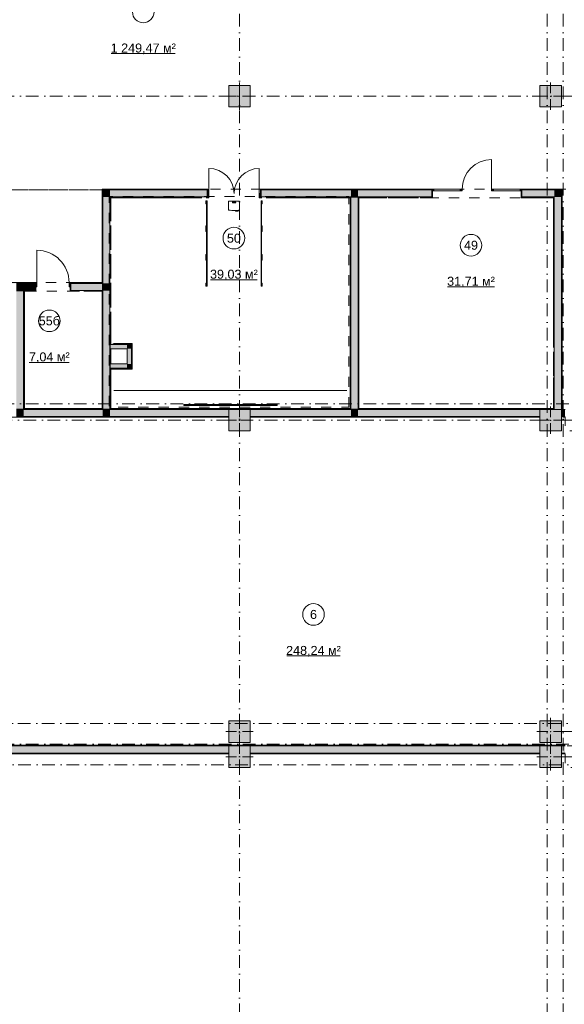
# Model space of a CAD drawing. Header units: millimetres. Extents: x -14761 to 157739, y -22400 to 107990.
# Tile 48 of 81: x 74890 to 90030, y 19774 to 47125. Entities that reach past the tile are written whole.
import ezdxf

# ---------------------------------------------------------------- set-up
doc = ezdxf.new("R2010")
doc.units = ezdxf.units.MM
doc.header["$MEASUREMENT"] = 0
doc.linetypes.add('Штриховая', pattern=[564.444447, 282.222223, -282.222223])
doc.linetypes.add('Штрихпунктирная', pattern=[670.277762, 352.777767, -176.388884, 0, -141.111112])
for name, color, linetype in [('Интерьер - Оборудование бань', 7, 'Continuous'), ('Конструктив - Колонны', 7, 'Continuous'), ('Конструктив - Стены Блок 200 нов', 7, 'Continuous'), ('Конструктив - Стены Внутр сущ.', 7, 'Continuous'), ('Элемент Модели - Зона', 7, 'Continuous'), ('Элемент Модели - Оси', 7, 'Continuous')]:
    doc.layers.add(name, color=color, linetype=linetype)
doc.styles.add('СГЕНЕРИР_СТИЛЬ_1', font='txt')

msp = doc.modelspace()

# ---------------------------------------------------------------- hatches: boundary and pattern name
at = {"layer": 'Интерьер - Оборудование бань', "linetype": 'Continuous', "lineweight": 0, "true_color": 0x000000}
for points in [[(80100, 41322), (80100, 42090), (80085, 42090), (80085, 41322)], [(80100, 41322), (80100, 42090), (80085, 42090), (80085, 41322)], [(80100, 41322), (80100, 42090), (80085, 42090), (80085, 41322)], [(80100, 41322), (80100, 42090), (80085, 42090), (80085, 41322)], [(80100, 41322), (80100, 42090), (80085, 42090), (80085, 41322)], [(80100, 41322), (80100, 42090), (80085, 42090), (80085, 41322)], [(80100, 41322), (80100, 42090), (80085, 42090), (80085, 41322)], [(80100, 41322), (80100, 42090), (80085, 42090), (80085, 41322)], [(80100, 41322), (80100, 42090), (80085, 42090), (80085, 41322)], [(80100, 41322), (80100, 42090), (80085, 42090), (80085, 41322)], [(80100, 41322), (80100, 42090), (80085, 42090), (80085, 41322)], [(81615, 41323), (81615, 42090), (81600, 42090), (81600, 41323)], [(81615, 41323), (81615, 42090), (81600, 42090), (81600, 41323)], [(81615, 41323), (81615, 42090), (81600, 42090), (81600, 41323)], [(81615, 41323), (81615, 42090), (81600, 42090), (81600, 41323)], [(81615, 41323), (81615, 42090), (81600, 42090), (81600, 41323)], [(81615, 41323), (81615, 42090), (81600, 42090), (81600, 41323)], [(81615, 41323), (81615, 42090), (81600, 42090), (81600, 41323)], [(81615, 41323), (81615, 42090), (81600, 42090), (81600, 41323)], [(81615, 41323), (81615, 42090), (81600, 42090), (81600, 41323)], [(81615, 41323), (81615, 42090), (81600, 42090), (81600, 41323)], [(81615, 41323), (81615, 42090), (81600, 42090), (81600, 41323)], [(80100, 40522), (80100, 41322), (80085, 41322), (80085, 40522)], [(80100, 40522), (80100, 41322), (80085, 41322), (80085, 40522)], [(80100, 40522), (80100, 41322), (80085, 41322), (80085, 40522)], [(80100, 40522), (80100, 41322), (80085, 41322), (80085, 40522)], [(80100, 40522), (80100, 41322), (80085, 41322), (80085, 40522)], [(80100, 40522), (80100, 41322), (80085, 41322), (80085, 40522)], [(80100, 40522), (80100, 41322), (80085, 41322), (80085, 40522)], [(80100, 40522), (80100, 41322), (80085, 41322), (80085, 40522)], [(80100, 40522), (80100, 41322), (80085, 41322), (80085, 40522)], [(80100, 40522), (80100, 41322), (80085, 41322), (80085, 40522)], [(80100, 40522), (80100, 41322), (80085, 41322), (80085, 40522)], [(81615, 40523), (81615, 41323), (81600, 41323), (81600, 40523)], [(81615, 40523), (81615, 41323), (81600, 41323), (81600, 40523)], [(81615, 40523), (81615, 41323), (81600, 41323), (81600, 40523)], [(81615, 40523), (81615, 41323), (81600, 41323), (81600, 40523)], [(81615, 40523), (81615, 41323), (81600, 41323), (81600, 40523)], [(81615, 40523), (81615, 41323), (81600, 41323), (81600, 40523)], [(81615, 40523), (81615, 41323), (81600, 41323), (81600, 40523)], [(81615, 40523), (81615, 41323), (81600, 41323), (81600, 40523)], [(81615, 40523), (81615, 41323), (81600, 41323), (81600, 40523)], [(81615, 40523), (81615, 41323), (81600, 41323), (81600, 40523)], [(81615, 40523), (81615, 41323), (81600, 41323), (81600, 40523)], [(80100, 39722), (80100, 40527), (80085, 40527), (80085, 39722)], [(80100, 39722), (80100, 40522), (80085, 40522), (80085, 39722)], [(80100, 39722), (80100, 40522), (80085, 40522), (80085, 39722)], [(80100, 39722), (80100, 40522), (80085, 40522), (80085, 39722)], [(80100, 39722), (80100, 40522), (80085, 40522), (80085, 39722)], [(80100, 39722), (80100, 40522), (80085, 40522), (80085, 39722)], [(80100, 39722), (80100, 40522), (80085, 40522), (80085, 39722)], [(80100, 39722), (80100, 40522), (80085, 40522), (80085, 39722)], [(80100, 39722), (80100, 40522), (80085, 40522), (80085, 39722)], [(80100, 39722), (80100, 40522), (80085, 40522), (80085, 39722)], [(80100, 39722), (80100, 40522), (80085, 40522), (80085, 39722)], [(81615, 39723), (81615, 40527), (81600, 40527), (81600, 39723)], [(81615, 39723), (81615, 40523), (81600, 40523), (81600, 39723)], [(81615, 39723), (81615, 40523), (81600, 40523), (81600, 39723)], [(81615, 39723), (81615, 40523), (81600, 40523), (81600, 39723)], [(81615, 39723), (81615, 40523), (81600, 40523), (81600, 39723)], [(81615, 39723), (81615, 40523), (81600, 40523), (81600, 39723)], [(81615, 39723), (81615, 40523), (81600, 40523), (81600, 39723)], [(81615, 39723), (81615, 40523), (81600, 40523), (81600, 39723)], [(81615, 39723), (81615, 40523), (81600, 40523), (81600, 39723)], [(81615, 39723), (81615, 40523), (81600, 40523), (81600, 39723)], [(81615, 39723), (81615, 40523), (81600, 40523), (81600, 39723)]]:
    msp.add_hatch(color=18, dxfattribs=at).paths.add_polyline_path(points)
at = {"layer": 'Конструктив - Колонны', "linetype": 'Continuous', "lineweight": 0, "true_color": 0x000000}
for points in [[(80700, 44700), (81300, 44700), (81300, 45300), (80700, 45300)], [(89350, 44700), (89950, 44700), (89950, 45300), (89350, 45300)], [(80700, 35700), (81300, 35700), (81300, 36300), (80700, 36300)], [(89350, 35700), (89950, 35700), (89950, 36300), (89350, 36300)], [(80700, 27050), (81300, 27050), (81300, 27650), (80700, 27650)], [(89350, 27050), (89950, 27050), (89950, 27650), (89350, 27650)], [(80700, 26350), (81300, 26350), (81300, 26950), (80700, 26950)], [(89350, 26350), (89950, 26350), (89950, 26950), (89350, 26950)]]:
    msp.add_hatch(color=18, dxfattribs=at).paths.add_polyline_path(points)
at = {"layer": 'Конструктив - Стены Блок 200 нов', "linetype": 'Continuous', "lineweight": 0, "true_color": 0x000000}
for points in [[(77200, 42420), (77180, 42420), (77200, 42400)], [(77180, 42400), (77200, 42400), (77180, 42420)], [(77180, 42400), (77180, 39820), (77200, 39820), (77200, 42400)], [(77200, 42400), (80100, 42400), (80100, 42420), (77200, 42420)], [(77400, 42400), (77200, 42400), (77400, 42200)], [(77200, 42200), (77400, 42200), (77200, 42400)], [(77400, 42400), (77400, 42200), (80100, 42200), (80100, 42295), (80100, 42400)], [(80100, 42420), (80100, 42400), (80100, 42295), (80120, 42295), (80120, 42420)], [(81580, 42420), (81580, 42295), (81600, 42295), (81600, 42400), (81600, 42420)], [(86349, 42420), (81600, 42420), (81600, 42400), (86349, 42400)], [(81600, 42200), (84099, 42200), (84099, 42400), (81600, 42400), (81600, 42295)], [(84099, 42200), (84299, 42200), (84299, 42400), (84099, 42400)], [(84299, 42200), (86349, 42200), (86349, 42370), (86349, 42400), (84299, 42400)], [(86349, 42420), (86349, 42370), (86399, 42370), (86399, 42420)], [(87139, 42420), (87139, 42370), (87189, 42370), (87189, 42380), (87189, 42420)], [(88009, 42420), (88009, 42380), (88009, 42370), (88059, 42370), (88059, 42420)], [(88799, 42420), (88799, 42370), (88849, 42370), (88849, 42420)], [(88849, 42400), (89949, 42400), (89949, 42420), (88849, 42420)], [(89749, 42400), (88849, 42400), (88849, 42370), (88849, 42200), (89749, 42200)], [(89749, 42200), (89949, 42200), (89949, 42400)], [(89749, 42200), (89949, 42400), (89749, 42400)], [(89949, 42400), (89969, 42400), (89969, 42420)], [(89949, 42400), (89969, 42420), (89949, 42420)], [(89949, 36300), (89950, 36300), (89950, 36100), (89969, 36100), (89969, 42400), (89949, 42400)], [(77200, 42200), (77200, 39800), (77400, 39800), (77400, 42200)], [(77420, 42200), (77400, 42200), (77420, 42180)], [(77400, 42180), (77420, 42180), (77400, 42200)], [(77400, 42180), (77400, 41532), (77420, 41532), (77420, 42180)], [(77420, 42180), (79955, 42180), (79955, 42200), (77420, 42200)], [(80075, 42180), (80100, 42180), (80100, 42200), (80075, 42200)], [(80100, 42295), (80100, 42180), (80150, 42180), (80150, 42295)], [(81600, 42180), (81600, 42295), (81550, 42295), (81550, 42180)], [(81625, 42200), (81600, 42200), (81600, 42180), (81625, 42180)], [(81745, 42180), (84079, 42180), (84079, 42200), (81745, 42200)], [(84079, 42180), (84099, 42180), (84099, 42200), (84079, 42200)], [(84079, 42180), (84079, 36320), (84099, 36320), (84099, 42180)], [(84099, 42180), (84299, 42180), (84299, 42200), (84099, 42200)], [(84299, 36320), (84299, 42180), (84099, 42180), (84099, 36320)], [(84299, 42180), (84319, 42180), (84319, 42200), (84299, 42200)], [(84319, 36320), (84319, 42180), (84299, 42180), (84299, 36320)], [(84319, 42180), (85100, 42180), (85100, 42200), (84319, 42200)], [(85220, 42180), (85900, 42180), (85900, 42200), (85220, 42200)], [(86349, 42200), (86020, 42200), (86020, 42180), (86349, 42180)], [(86349, 42180), (86369, 42180), (86369, 42370), (86349, 42370), (86349, 42200)], [(88829, 42180), (88849, 42180), (88849, 42200), (88849, 42370), (88829, 42370)], [(88849, 42200), (88849, 42180), (89729, 42180), (89729, 42200)], [(89729, 42180), (89749, 42180), (89749, 42200)], [(89729, 42180), (89749, 42200), (89729, 42200)], [(89749, 38021), (89749, 42180), (89729, 42180), (89729, 38021)], [(89949, 36300), (89949, 42200), (89749, 42200), (89749, 36300)], [(77400, 41412), (77400, 40732), (77420, 40732), (77420, 41412)], [(77400, 40612), (77400, 39932), (77420, 39932), (77420, 40612)], [(74319, 39800), (75315, 39800), (75315, 39820), (74319, 39820)], [(74800, 39600), (75000, 39600), (75000, 39800), (74800, 39800)], [(75000, 39600), (75315, 39600), (75315, 39705), (75315, 39800), (75000, 39800)], [(75315, 39820), (75315, 39705), (75365, 39705), (75365, 39820)], [(75335, 39580), (75335, 39705), (75315, 39705), (75315, 39600), (75315, 39580)], [(76315, 39705), (76315, 39820), (76265, 39820), (76265, 39705)], [(76315, 39580), (76315, 39600), (76315, 39705), (76295, 39705), (76295, 39580)], [(76315, 39800), (77180, 39800), (77180, 39820), (76315, 39820)], [(77180, 39800), (76315, 39800), (76315, 39705), (76315, 39600), (77180, 39600)], [(77180, 39820), (77180, 39800), (77200, 39800), (77200, 39820)], [(77180, 39800), (77180, 39600), (77200, 39600), (77200, 39800)], [(77200, 39800), (77200, 39600), (77400, 39600), (77400, 39800)], [(77400, 39812), (77400, 39132), (77420, 39132), (77420, 39812)], [(74800, 39580), (75000, 39580), (75000, 39600), (74800, 39600)], [(75000, 36320), (75000, 39580), (74800, 39580), (74800, 36320)], [(75000, 39580), (75020, 39580), (75020, 39600), (75000, 39600)], [(75020, 36320), (75020, 39580), (75000, 39580), (75000, 36320)], [(75020, 39600), (75020, 39580), (75315, 39580), (75315, 39600)], [(76315, 39600), (76315, 39580), (76555, 39580), (76555, 39600)], [(76675, 39580), (77180, 39580), (77180, 39600), (76675, 39600)], [(77180, 39600), (77180, 39580), (77200, 39580), (77200, 39600)], [(77180, 39580), (77180, 36320), (77200, 36320), (77200, 39580)], [(77200, 39600), (77200, 36320), (77400, 36320), (77400, 39600)], [(77400, 39012), (77400, 38102), (77420, 38102), (77420, 39012)], [(77400, 38102), (77400, 37982), (77420, 37982), (77420, 38102)], [(77425, 38107), (77420, 38107), (77420, 38102), (77425, 38102)], [(77875, 38102), (77420, 38102), (77420, 37982), (77875, 37982)], [(77495, 38127), (77475, 38127), (77475, 38118), (77495, 38118)], [(77495, 38118), (77475, 38118), (77475, 38107), (77495, 38107)], [(77495, 38107), (77475, 38107), (77475, 38102), (77495, 38102)], [(78011, 38127), (77510, 38127), (77510, 38118), (78011, 38118)], [(78000, 38118), (77510, 38118), (77510, 38107), (78000, 38107)], [(77510, 38107), (77510, 38102), (77995, 38102), (77995, 38107)], [(77875, 38102), (77875, 37982), (77995, 38102)], [(77875, 37982), (77995, 37982), (77995, 38102)], [(77995, 38107), (77995, 38102), (78000, 38107)], [(77995, 38102), (78000, 38102), (78000, 38107)], [(78000, 37444), (78000, 38102), (77995, 38102), (77995, 37444)], [(78000, 38118), (78000, 38107), (78011, 38118)], [(78000, 38107), (78011, 38107), (78011, 38118)], [(78011, 38107), (78000, 38107), (78000, 37439), (78011, 37439)], [(78011, 38127), (78011, 38118), (78020, 38127)], [(78011, 38118), (78020, 38118), (78020, 38127)], [(78020, 38118), (78011, 38118), (78011, 37428), (78020, 37428)], [(77400, 37982), (77400, 37564), (77420, 37564), (77420, 37982)], [(77995, 37982), (77875, 37982), (77875, 37564), (77995, 37564)], [(89749, 37221), (89749, 37901), (89729, 37901), (89729, 37221)], [(77400, 37564), (77400, 37444), (77420, 37444), (77420, 37564)], [(77875, 37564), (77420, 37564), (77420, 37444), (77875, 37444)], [(77995, 37564), (77875, 37564), (77995, 37444)], [(77875, 37564), (77875, 37444), (77995, 37444)], [(77400, 37444), (77400, 36320), (77420, 36320), (77420, 37444)], [(77995, 37444), (77420, 37444), (77420, 37439), (77995, 37439)], [(78000, 37439), (77420, 37439), (77420, 37428), (78000, 37428)], [(78011, 37428), (77420, 37428), (77420, 37419), (78011, 37419)], [(78000, 37444), (77995, 37444), (78000, 37439)], [(77995, 37444), (77995, 37439), (78000, 37439)], [(78011, 37439), (78000, 37439), (78011, 37428)], [(78000, 37439), (78000, 37428), (78011, 37428)], [(78020, 37428), (78011, 37428), (78020, 37419)], [(78011, 37428), (78011, 37419), (78020, 37419)], [(89749, 36320), (89749, 37101), (89729, 37101), (89729, 36320)], [(74800, 36300), (75000, 36300), (75000, 36320), (74800, 36320)], [(74800, 36100), (75000, 36100), (75000, 36300), (74800, 36300)], [(75000, 36300), (75020, 36300), (75020, 36320), (75000, 36320)], [(75000, 36100), (77200, 36100), (77200, 36300), (75000, 36300)], [(75020, 36300), (77180, 36300), (77180, 36320), (75020, 36320)], [(77180, 36300), (77200, 36300), (77200, 36320), (77180, 36320)], [(77200, 36300), (77400, 36300), (77400, 36320), (77200, 36320)], [(77200, 36100), (77400, 36100), (77400, 36300), (77200, 36300)], [(77400, 36300), (77420, 36300), (77420, 36320), (77400, 36320)], [(77400, 36300), (77400, 36100), (80700, 36100), (80700, 36300)], [(77420, 36300), (84079, 36300), (84079, 36320), (77420, 36320)], [(81300, 36300), (81300, 36100), (84099, 36100), (84099, 36300)], [(84079, 36300), (84099, 36300), (84099, 36320), (84079, 36320)], [(84099, 36300), (84299, 36300), (84299, 36320), (84099, 36320)], [(84099, 36100), (84299, 36100), (84299, 36300), (84099, 36300)], [(84299, 36300), (84319, 36300), (84319, 36320), (84299, 36320)], [(84299, 36100), (89350, 36100), (89350, 36300), (84299, 36300)], [(84319, 36300), (89729, 36300), (89729, 36320), (84319, 36320)], [(89749, 36320), (89729, 36320), (89749, 36300)], [(89729, 36320), (89729, 36300), (89749, 36300)], [(72300, 36080), (80700, 36080), (80700, 36100), (72300, 36100)], [(81300, 36080), (89350, 36080), (89350, 36100), (81300, 36100)], [(89950, 36099), (89969, 36080), (89969, 36100), (89950, 36100)], [(89950, 36099), (89950, 36080), (89969, 36080)], [(90050, 26971), (71720, 26971), (71720, 26951), (90050, 26951)], [(90050, 26951), (71720, 26951), (71720, 26950), (72300, 26950), (72300, 26751), (80700, 26751), (80700, 26950), (81300, 26950), (81300, 26751), (89350, 26751), (89350, 26950), (89950, 26950), (89950, 26751), (90050, 26751)], [(72305, 26731), (80700, 26731), (80700, 26751), (72305, 26751)], [(81300, 26731), (89350, 26731), (89350, 26751), (81300, 26751)], [(89950, 26731), (90050, 26731), (90050, 26751), (89950, 26751)]]:
    msp.add_hatch(color=18, dxfattribs=at).paths.add_polyline_path(points)
at = {"layer": 'Конструктив - Стены Внутр сущ.', "linetype": 'Continuous', "lineweight": 0, "true_color": 0x000000}
msp.add_hatch(color=18, dxfattribs=at).paths.add_polyline_path([(89950, 36300), (89950, 36100), (90050, 36100), (90050, 36300)])

# ---------------------------------------------------------------- linework, layer by layer
at = {"color": 7, "linetype": 'Continuous', "lineweight": 15}
msp.add_line((77505, 36820), (83986, 36820), dxfattribs=at)
at = {"layer": 'Интерьер - Оборудование бань', "color": 7, "linetype": 'Continuous', "lineweight": 15}
for p, q in [((80879, 42067), (80821, 42067)), ((80821, 42036), (80879, 42036)), ((80857, 42061), (80842, 42061)), ((80842, 42061), (80842, 42054)), ((80842, 42054), (80857, 42054)), ((80857, 42048), (80842, 42048)), ((80842, 42048), (80842, 42042)), ((80842, 42042), (80857, 42042)), ((80857, 42054), (80857, 42061)), ((80857, 42042), (80857, 42048)), ((80964, 41815), (80893, 41815))]:
    msp.add_line(p, q, dxfattribs=at)
at = {"layer": 'Интерьер - Оборудование бань', "color": 7, "linetype": 'Continuous', "lineweight": 15, "flags": 128}
for points in [[(80064, 42010), (80085, 42010), (80085, 42090), (80064, 42090)], [(81635, 42010), (81615, 42010), (81615, 42090), (81635, 42090)], [(80064, 41322), (80085, 41322), (80085, 41402), (80064, 41402)], [(80064, 41242), (80085, 41242), (80085, 41322), (80064, 41322)], [(81635, 41323), (81615, 41323), (81615, 41403), (81635, 41403)], [(81635, 41242), (81615, 41242), (81615, 41323), (81635, 41323)], [(80064, 40522), (80085, 40522), (80085, 40602), (80064, 40602)], [(80064, 40442), (80085, 40442), (80085, 40522), (80064, 40522)], [(81635, 40523), (81615, 40523), (81615, 40603), (81635, 40603)], [(81635, 40442), (81615, 40442), (81615, 40523), (81635, 40523)], [(80064, 39722), (80085, 39722), (80085, 39802), (80064, 39802)], [(81635, 39723), (81615, 39723), (81615, 39803), (81635, 39803)], [(79450, 36435), (82050, 36435), (82050, 36405), (79450, 36405)]]:
    msp.add_lwpolyline(points, close=True, dxfattribs=at)
at = {"layer": 'Интерьер - Оборудование бань', "color": 251, "linetype": 'Continuous', "lineweight": 5, "true_color": 0x575757, "flags": 128}
for points in [[(80100, 42090), (80085, 42090)], [(80085, 42090), (80085, 41322)], [(80100, 42090), (80085, 42090)], [(80085, 42090), (80085, 41322)], [(80100, 42090), (80085, 42090)], [(80085, 42090), (80085, 41322)], [(80100, 42090), (80085, 42090)], [(80085, 42090), (80085, 41322)], [(80100, 42090), (80085, 42090)], [(80085, 42090), (80085, 41322)], [(80100, 42090), (80085, 42090)], [(80085, 42090), (80085, 41322)], [(80100, 42090), (80085, 42090)], [(80085, 42090), (80085, 41322)], [(80100, 42090), (80085, 42090)], [(80085, 42090), (80085, 41322)], [(80100, 42090), (80085, 42090)], [(80085, 42090), (80085, 41322)], [(80100, 42090), (80085, 42090)], [(80085, 42090), (80085, 41322)], [(80100, 42090), (80085, 42090)], [(80085, 42090), (80085, 41322)], [(80100, 41322), (80100, 42090)], [(80100, 41322), (80100, 42090)], [(80100, 41322), (80100, 42090)], [(80100, 41322), (80100, 42090)], [(80100, 41322), (80100, 42090)], [(80100, 41322), (80100, 42090)], [(80100, 41322), (80100, 42090)], [(80100, 41322), (80100, 42090)], [(80100, 41322), (80100, 42090)], [(80100, 41322), (80100, 42090)], [(80100, 41322), (80100, 42090)], [(81615, 42090), (81600, 42090)], [(81600, 42090), (81600, 41323)], [(81615, 42090), (81600, 42090)], [(81600, 42090), (81600, 41323)], [(81615, 42090), (81600, 42090)], [(81600, 42090), (81600, 41323)], [(81615, 42090), (81600, 42090)], [(81600, 42090), (81600, 41323)], [(81615, 42090), (81600, 42090)], [(81600, 42090), (81600, 41323)], [(81615, 42090), (81600, 42090)], [(81600, 42090), (81600, 41323)], [(81615, 42090), (81600, 42090)], [(81600, 42090), (81600, 41323)], [(81615, 42090), (81600, 42090)], [(81600, 42090), (81600, 41323)], [(81615, 42090), (81600, 42090)], [(81600, 42090), (81600, 41323)], [(81615, 42090), (81600, 42090)], [(81600, 42090), (81600, 41323)], [(81615, 42090), (81600, 42090)], [(81600, 42090), (81600, 41323)], [(81615, 41323), (81615, 42090)], [(81615, 41323), (81615, 42090)], [(81615, 41323), (81615, 42090)], [(81615, 41323), (81615, 42090)], [(81615, 41323), (81615, 42090)], [(81615, 41323), (81615, 42090)], [(81615, 41323), (81615, 42090)], [(81615, 41323), (81615, 42090)], [(81615, 41323), (81615, 42090)], [(81615, 41323), (81615, 42090)], [(81615, 41323), (81615, 42090)], [(80100, 41322), (80085, 41322)], [(80085, 41322), (80085, 40522)], [(80085, 41322), (80100, 41322)], [(80085, 41322), (80100, 41322)], [(80085, 41322), (80100, 41322)], [(80085, 41322), (80100, 41322)], [(80085, 41322), (80100, 41322)], [(80085, 41322), (80100, 41322)], [(80085, 41322), (80100, 41322)], [(80085, 41322), (80100, 41322)], [(80085, 41322), (80100, 41322)], [(80085, 41322), (80100, 41322)], [(80085, 41322), (80100, 41322)], [(80100, 41322), (80085, 41322)], [(80085, 41322), (80085, 40522)], [(80100, 41322), (80085, 41322)], [(80085, 41322), (80085, 40522)], [(80100, 41322), (80085, 41322)], [(80085, 41322), (80085, 40522)], [(80100, 41322), (80085, 41322)], [(80085, 41322), (80085, 40522)], [(80100, 41322), (80085, 41322)], [(80085, 41322), (80085, 40522)], [(80100, 41322), (80085, 41322)], [(80085, 41322), (80085, 40522)], [(80100, 41322), (80085, 41322)], [(80085, 41322), (80085, 40522)], [(80100, 41322), (80085, 41322)], [(80085, 41322), (80085, 40522)], [(80100, 41322), (80085, 41322)], [(80085, 41322), (80085, 40522)], [(80100, 41322), (80085, 41322)], [(80085, 41322), (80085, 40522)], [(80100, 40522), (80100, 41322)], [(80100, 40522), (80100, 41322)], [(80100, 40522), (80100, 41322)], [(80100, 40522), (80100, 41322)], [(80100, 40522), (80100, 41322)], [(80100, 40522), (80100, 41322)], [(80100, 40522), (80100, 41322)], [(80100, 40522), (80100, 41322)], [(80100, 40522), (80100, 41322)], [(80100, 40522), (80100, 41322)], [(80100, 40522), (80100, 41322)], [(81615, 41323), (81600, 41323)], [(81600, 41323), (81600, 40523)], [(81600, 41323), (81615, 41323)], [(81600, 41323), (81615, 41323)], [(81600, 41323), (81615, 41323)], [(81600, 41323), (81615, 41323)], [(81600, 41323), (81615, 41323)], [(81600, 41323), (81615, 41323)], [(81600, 41323), (81615, 41323)], [(81600, 41323), (81615, 41323)], [(81600, 41323), (81615, 41323)], [(81600, 41323), (81615, 41323)], [(81600, 41323), (81615, 41323)], [(81615, 41323), (81600, 41323)], [(81600, 41323), (81600, 40523)], [(81615, 41323), (81600, 41323)], [(81600, 41323), (81600, 40523)], [(81615, 41323), (81600, 41323)], [(81600, 41323), (81600, 40523)], [(81615, 41323), (81600, 41323)], [(81600, 41323), (81600, 40523)], [(81615, 41323), (81600, 41323)], [(81600, 41323), (81600, 40523)], [(81615, 41323), (81600, 41323)], [(81600, 41323), (81600, 40523)], [(81615, 41323), (81600, 41323)], [(81600, 41323), (81600, 40523)], [(81615, 41323), (81600, 41323)], [(81600, 41323), (81600, 40523)], [(81615, 41323), (81600, 41323)], [(81600, 41323), (81600, 40523)], [(81615, 41323), (81600, 41323)], [(81600, 41323), (81600, 40523)], [(81615, 40523), (81615, 41323)], [(81615, 40523), (81615, 41323)], [(81615, 40523), (81615, 41323)], [(81615, 40523), (81615, 41323)], [(81615, 40523), (81615, 41323)], [(81615, 40523), (81615, 41323)], [(81615, 40523), (81615, 41323)], [(81615, 40523), (81615, 41323)], [(81615, 40523), (81615, 41323)], [(81615, 40523), (81615, 41323)], [(81615, 40523), (81615, 41323)], [(80100, 40527), (80085, 40527)], [(80085, 40527), (80085, 39722)], [(80085, 40522), (80100, 40522)], [(80085, 40522), (80100, 40522)], [(80085, 40522), (80100, 40522)], [(80085, 40522), (80100, 40522)], [(80085, 40522), (80100, 40522)], [(80085, 40522), (80100, 40522)], [(80085, 40522), (80100, 40522)], [(80085, 40522), (80100, 40522)], [(80085, 40522), (80100, 40522)], [(80085, 40522), (80100, 40522)], [(80085, 40522), (80100, 40522)], [(80100, 40522), (80085, 40522)], [(80085, 40522), (80085, 39722)], [(80100, 40522), (80085, 40522)], [(80085, 40522), (80085, 39722)], [(80100, 40522), (80085, 40522)], [(80085, 40522), (80085, 39722)], [(80100, 40522), (80085, 40522)], [(80085, 40522), (80085, 39722)], [(80100, 40522), (80085, 40522)], [(80085, 40522), (80085, 39722)], [(80100, 40522), (80085, 40522)], [(80085, 40522), (80085, 39722)], [(80100, 40522), (80085, 40522)], [(80085, 40522), (80085, 39722)], [(80100, 40522), (80085, 40522)], [(80085, 40522), (80085, 39722)], [(80100, 40522), (80085, 40522)], [(80085, 40522), (80085, 39722)], [(80100, 40522), (80085, 40522)], [(80085, 40522), (80085, 39722)], [(80100, 39722), (80100, 40527)], [(80100, 39722), (80100, 40522)], [(80100, 39722), (80100, 40522)], [(80100, 39722), (80100, 40522)], [(80100, 39722), (80100, 40522)], [(80100, 39722), (80100, 40522)], [(80100, 39722), (80100, 40522)], [(80100, 39722), (80100, 40522)], [(80100, 39722), (80100, 40522)], [(80100, 39722), (80100, 40522)], [(80100, 39722), (80100, 40522)], [(81615, 40527), (81600, 40527)], [(81600, 40527), (81600, 39723)], [(81600, 40523), (81615, 40523)], [(81600, 40523), (81615, 40523)], [(81600, 40523), (81615, 40523)], [(81600, 40523), (81615, 40523)], [(81600, 40523), (81615, 40523)], [(81600, 40523), (81615, 40523)], [(81600, 40523), (81615, 40523)], [(81600, 40523), (81615, 40523)], [(81600, 40523), (81615, 40523)], [(81600, 40523), (81615, 40523)], [(81600, 40523), (81615, 40523)], [(81615, 40523), (81600, 40523)], [(81600, 40523), (81600, 39723)], [(81615, 40523), (81600, 40523)], [(81600, 40523), (81600, 39723)], [(81615, 40523), (81600, 40523)], [(81600, 40523), (81600, 39723)], [(81615, 40523), (81600, 40523)], [(81600, 40523), (81600, 39723)], [(81615, 40523), (81600, 40523)], [(81600, 40523), (81600, 39723)], [(81615, 40523), (81600, 40523)], [(81600, 40523), (81600, 39723)], [(81615, 40523), (81600, 40523)], [(81600, 40523), (81600, 39723)], [(81615, 40523), (81600, 40523)], [(81600, 40523), (81600, 39723)], [(81615, 40523), (81600, 40523)], [(81600, 40523), (81600, 39723)], [(81615, 40523), (81600, 40523)], [(81600, 40523), (81600, 39723)], [(81615, 39723), (81615, 40527)], [(81615, 39723), (81615, 40523)], [(81615, 39723), (81615, 40523)], [(81615, 39723), (81615, 40523)], [(81615, 39723), (81615, 40523)], [(81615, 39723), (81615, 40523)], [(81615, 39723), (81615, 40523)], [(81615, 39723), (81615, 40523)], [(81615, 39723), (81615, 40523)], [(81615, 39723), (81615, 40523)], [(81615, 39723), (81615, 40523)], [(80085, 39722), (80100, 39722)], [(80085, 39722), (80100, 39722)], [(80085, 39722), (80100, 39722)], [(80085, 39722), (80100, 39722)], [(80085, 39722), (80100, 39722)], [(80085, 39722), (80100, 39722)], [(80085, 39722), (80100, 39722)], [(80085, 39722), (80100, 39722)], [(80085, 39722), (80100, 39722)], [(80085, 39722), (80100, 39722)], [(80085, 39722), (80100, 39722)], [(81600, 39723), (81615, 39723)], [(81600, 39723), (81615, 39723)], [(81600, 39723), (81615, 39723)], [(81600, 39723), (81615, 39723)], [(81600, 39723), (81615, 39723)], [(81600, 39723), (81615, 39723)], [(81600, 39723), (81615, 39723)], [(81600, 39723), (81615, 39723)], [(81600, 39723), (81615, 39723)], [(81600, 39723), (81615, 39723)], [(81600, 39723), (81615, 39723)]]:
    msp.add_lwpolyline(points, dxfattribs=at)
at = {"layer": 'Интерьер - Оборудование бань', "color": 7, "linetype": 'Continuous', "lineweight": 15, "flags": 128}
msp.add_lwpolyline([(81005, 42087), (80695, 42087), (80695, 41836, 0.05028), (80885, 41824), (80885, 41815), (80893, 41815), (80893, 41806), (80964, 41806), (80964, 41815), (80972, 41815), (80972, 41831, 0.00877), (81005, 41836)], format="xyb", close=True, dxfattribs=at)
at = {"layer": 'Интерьер - Оборудование бань', "color": 7, "linetype": 'Continuous', "lineweight": 15}
for centre, radius in [((80821, 42051), 10), ((80879, 42051), 7)]:
    msp.add_circle(centre, radius, dxfattribs=at)
for centre, radius, start, end in [((80821, 42051), 15.2, 90, 270), ((80879, 42051), 15.1, 270, 90), ((80850, 42774), 951, 272.1418, 277.3619)]:
    msp.add_arc(centre, radius, start, end, dxfattribs=at)
at = {"layer": 'Конструктив - Колонны', "color": 251, "linetype": 'Continuous', "lineweight": 5, "true_color": 0x575757}
for p, q in [((81000, 45080), (81000, 45380)), ((89650, 45080), (89650, 45380)), ((80920, 45000), (80620, 45000)), ((81000, 44920), (81000, 44620)), ((81080, 45000), (81380, 45000)), ((89570, 45000), (89270, 45000)), ((89650, 44920), (89650, 44620)), ((89730, 45000), (90030, 45000)), ((90270, 45000), (89970, 45000)), ((81000, 36080), (81000, 36380)), ((89650, 36080), (89650, 36380)), ((80920, 36000), (80620, 36000)), ((81000, 35920), (81000, 35620)), ((81080, 36000), (81380, 36000)), ((89570, 36000), (89270, 36000)), ((89650, 35920), (89650, 35620)), ((89730, 36000), (90030, 36000)), ((90270, 36000), (89970, 36000)), ((81000, 27430), (81000, 27730)), ((89650, 27430), (89650, 27730)), ((80920, 27350), (80620, 27350)), ((81000, 27270), (81000, 26970)), ((81080, 27350), (81380, 27350)), ((89570, 27350), (89270, 27350)), ((89650, 27270), (89650, 26970)), ((89730, 27350), (90030, 27350)), ((90270, 27350), (89970, 27350)), ((81000, 26730), (81000, 27030)), ((89650, 26730), (89650, 27030)), ((80920, 26650), (80620, 26650)), ((81000, 26570), (81000, 26270)), ((81080, 26650), (81380, 26650)), ((89570, 26650), (89270, 26650)), ((89650, 26570), (89650, 26270)), ((89730, 26650), (90030, 26650)), ((90270, 26650), (89970, 26650))]:
    msp.add_line(p, q, dxfattribs=at)
at = {"layer": 'Конструктив - Колонны', "color": 251, "linetype": 'Continuous', "lineweight": 15, "true_color": 0x575757, "flags": 128}
for points in [[(80700, 44700), (81300, 44700), (81300, 45300), (80700, 45300)], [(89350, 44700), (89950, 44700), (89950, 45300), (89350, 45300)], [(80700, 35700), (81300, 35700), (81300, 36300), (80700, 36300)], [(89350, 35700), (89950, 35700), (89950, 36300), (89350, 36300)], [(80700, 27050), (81300, 27050), (81300, 27650), (80700, 27650)], [(89350, 27050), (89950, 27050), (89950, 27650), (89350, 27650)], [(80700, 26350), (81300, 26350), (81300, 26950), (80700, 26950)], [(89350, 26350), (89950, 26350), (89950, 26950), (89350, 26950)]]:
    msp.add_lwpolyline(points, close=True, dxfattribs=at)
at = {"layer": 'Конструктив - Колонны', "color": 251, "linetype": 'Continuous', "lineweight": 5, "true_color": 0x575757}
for p in [(81000, 45000), (89650, 45000), (81000, 36000), (89650, 36000), (81000, 27350), (89650, 27350), (81000, 26650), (89650, 26650)]:
    msp.add_point(p, dxfattribs=at)
at = {"layer": 'Конструктив - Стены Блок 200 нов', "color": 251, "linetype": 'Continuous', "lineweight": 5, "true_color": 0x575757}
for p, q in [((88009, 42420), (88009, 43240)), ((80150, 42295), (80150, 42995)), ((81550, 42295), (81550, 42995)), ((86349, 42420), (87189, 42420)), ((86349, 42420), (86349, 42370)), ((86399, 42420), (86349, 42420)), ((86399, 42370), (86399, 42420)), ((87139, 42420), (87139, 42370)), ((87189, 42420), (87139, 42420)), ((87189, 42380), (87189, 42420)), ((88849, 42420), (88009, 42420)), ((88009, 42420), (88009, 42380)), ((88059, 42420), (88009, 42420)), ((88059, 42370), (88059, 42420)), ((88799, 42420), (88799, 42370)), ((88849, 42420), (88799, 42420)), ((88849, 42370), (88849, 42420)), ((80100, 42295), (80150, 42295)), ((80100, 42180), (80100, 42295)), ((80150, 42180), (80100, 42180)), ((80150, 42295), (80150, 42180)), ((81550, 42180), (81550, 42295)), ((81550, 42295), (81600, 42295)), ((81600, 42180), (81550, 42180)), ((81600, 42295), (81600, 42180)), ((86349, 42370), (87189, 42370)), ((86349, 42370), (86399, 42370)), ((87139, 42370), (87189, 42370)), ((87189, 42370), (87189, 42380)), ((88009, 42380), (88009, 42370)), ((88849, 42370), (88009, 42370)), ((88009, 42370), (88059, 42370)), ((88799, 42370), (88849, 42370)), ((75365, 39820), (75365, 40720)), ((75315, 39820), (75365, 39820)), ((75315, 39705), (75315, 39820)), ((75365, 39705), (75315, 39705)), ((75365, 39820), (75365, 39705)), ((76265, 39705), (76265, 39820)), ((76265, 39820), (76315, 39820)), ((76315, 39705), (76265, 39705)), ((76315, 39820), (76315, 39705)), ((77420, 38102), (77400, 38102)), ((77420, 38102), (77400, 38102)), ((77425, 38102), (77420, 38102)), ((77425, 38102), (77475, 38102)), ((77495, 38118), (77475, 38118)), ((77495, 38107), (77475, 38107)), ((77495, 38102), (77475, 38102)), ((77495, 38102), (77510, 38102)), ((78000, 38118), (77510, 38118)), ((77995, 38107), (77510, 38107)), ((77875, 38102), (77510, 38102)), ((77995, 38102), (77875, 38102)), ((77995, 38102), (77875, 38102)), ((78000, 38107), (77995, 38107)), ((78000, 38107), (77995, 38107)), ((77995, 37982), (77995, 38102)), ((78011, 38118), (78000, 38118)), ((78011, 38118), (78000, 38118)), ((78000, 38102), (78000, 38107)), ((78000, 37444), (78000, 38102)), ((78011, 38107), (78011, 38118)), ((78011, 37439), (78011, 38107)), ((77400, 37982), (77420, 37982)), ((77400, 37982), (77420, 37982)), ((77995, 37564), (77995, 37982)), ((77420, 37564), (77400, 37564)), ((77420, 37564), (77400, 37564)), ((77995, 37444), (77995, 37564)), ((77995, 37444), (77995, 37564)), ((77400, 37444), (77420, 37444)), ((77400, 37444), (77420, 37444)), ((77420, 37444), (77875, 37444)), ((77420, 37439), (77995, 37439)), ((77420, 37428), (78000, 37428)), ((77875, 37444), (77995, 37444)), ((77995, 37439), (78000, 37439)), ((78000, 37439), (78000, 37444)), ((78000, 37439), (78000, 37444)), ((78000, 37428), (78011, 37428)), ((78011, 37428), (78011, 37439)), ((78011, 37428), (78011, 37439))]:
    msp.add_line(p, q, dxfattribs=at)
at = {"layer": 'Конструктив - Стены Блок 200 нов', "color": 251, "linetype": 'Continuous', "lineweight": 20, "true_color": 0x575757}
for p, q in [((77400, 42400), (77200, 42400)), ((77200, 42400), (77200, 42200)), ((77400, 42400), (77200, 42400)), ((80100, 42400), (77400, 42400)), ((80100, 42420), (80120, 42420)), ((80100, 42420), (80120, 42420)), ((80100, 42400), (80100, 42295)), ((80120, 42295), (80120, 42420)), ((80120, 42295), (80120, 42420)), ((81580, 42295), (81580, 42420)), ((81600, 42420), (81580, 42420)), ((81600, 42420), (81580, 42420)), ((81580, 42295), (81580, 42420)), ((84099, 42400), (81600, 42400)), ((81600, 42400), (81600, 42295)), ((84299, 42400), (84099, 42400)), ((86349, 42400), (84299, 42400)), ((86349, 42420), (86349, 42400)), ((86349, 42420), (86349, 42400)), ((86349, 42420), (86349, 42400)), ((86349, 42400), (86349, 42370)), ((86349, 42400), (86349, 42370)), ((86349, 42400), (86349, 42370)), ((88849, 42420), (88849, 42400)), ((88849, 42420), (88849, 42400)), ((88849, 42420), (88849, 42400)), ((89749, 42400), (88849, 42400)), ((88849, 42400), (88849, 42370)), ((88849, 42400), (88849, 42370)), ((88849, 42400), (88849, 42370)), ((89949, 42400), (89749, 42400)), ((89949, 42200), (89949, 42400)), ((89949, 42200), (89949, 42400)), ((77200, 42200), (77200, 39800)), ((77420, 42200), (77400, 42200)), ((77400, 41532), (77400, 42200)), ((77420, 42200), (77400, 42200)), ((77420, 42200), (79955, 42200)), ((80075, 42200), (79955, 42200)), ((80075, 42200), (80100, 42200)), ((80100, 42295), (80120, 42295)), ((80100, 42200), (80100, 42295)), ((80100, 42200), (80100, 42295)), ((80100, 42200), (80100, 42295)), ((80100, 42180), (80100, 42200)), ((80100, 42180), (80100, 42200)), ((80100, 42180), (80100, 42200)), ((81600, 42295), (81580, 42295)), ((81600, 42200), (81600, 42295)), ((81600, 42200), (81600, 42295)), ((81600, 42200), (81600, 42295)), ((81600, 42200), (81625, 42200)), ((81600, 42180), (81600, 42200)), ((81600, 42180), (81600, 42200)), ((81600, 42180), (81600, 42200)), ((81745, 42200), (81625, 42200)), ((81745, 42200), (84099, 42200)), ((84099, 42200), (84099, 42180)), ((84099, 42200), (84099, 42180)), ((84099, 42180), (84099, 36320)), ((84299, 42180), (84299, 42200)), ((84299, 42180), (84299, 42200)), ((84299, 42200), (85100, 42200)), ((84299, 36320), (84299, 42180)), ((85220, 42200), (85100, 42200)), ((85220, 42200), (85900, 42200)), ((86020, 42200), (85900, 42200)), ((86020, 42200), (86349, 42200)), ((86349, 42370), (86369, 42370)), ((86349, 42200), (86349, 42370)), ((86349, 42180), (86369, 42180)), ((86349, 42180), (86369, 42180)), ((86369, 42370), (86369, 42180)), ((86369, 42370), (86369, 42180)), ((88829, 42370), (88829, 42180)), ((88849, 42370), (88829, 42370)), ((88829, 42370), (88829, 42180)), ((88849, 42180), (88829, 42180)), ((88849, 42180), (88829, 42180)), ((88849, 42200), (88849, 42370)), ((88849, 42200), (89749, 42200)), ((89749, 42180), (89749, 42200)), ((89749, 42180), (89749, 42200)), ((89749, 42180), (89749, 38021)), ((89949, 36300), (89949, 42200)), ((77400, 41532), (77400, 41412)), ((77400, 40732), (77400, 41412)), ((77400, 40732), (77400, 40612)), ((77400, 39932), (77400, 40612)), ((75000, 39800), (74800, 39800)), ((75315, 39800), (75000, 39800)), ((75315, 39820), (75315, 39800)), ((75315, 39820), (75315, 39800)), ((75315, 39820), (75315, 39800)), ((75315, 39800), (75315, 39705)), ((75315, 39800), (75315, 39705)), ((75315, 39800), (75315, 39705)), ((75315, 39705), (75335, 39705)), ((75315, 39600), (75315, 39705)), ((75335, 39705), (75335, 39580)), ((75335, 39705), (75335, 39580)), ((76295, 39705), (76295, 39580)), ((76315, 39705), (76295, 39705)), ((76295, 39705), (76295, 39580)), ((76315, 39820), (76315, 39800)), ((76315, 39820), (76315, 39800)), ((76315, 39820), (76315, 39800)), ((77180, 39800), (76315, 39800)), ((76315, 39800), (76315, 39705)), ((76315, 39800), (76315, 39705)), ((76315, 39800), (76315, 39705)), ((76315, 39600), (76315, 39705)), ((77200, 39800), (77180, 39800)), ((77200, 39800), (77180, 39800)), ((77400, 39932), (77400, 39812)), ((77400, 39800), (77400, 39812)), ((77400, 39600), (77400, 39800)), ((75000, 39580), (75000, 39600)), ((75000, 39600), (75315, 39600)), ((75000, 39580), (75000, 39600)), ((75000, 36320), (75000, 39580)), ((75315, 39580), (75335, 39580)), ((75315, 39580), (75335, 39580)), ((76315, 39580), (76295, 39580)), ((76315, 39580), (76295, 39580)), ((76315, 39600), (76555, 39600)), ((76675, 39600), (76555, 39600)), ((76675, 39600), (77180, 39600)), ((77180, 39600), (77200, 39600)), ((77180, 39600), (77200, 39600)), ((77200, 39600), (77200, 36320)), ((77400, 39132), (77400, 39600)), ((77400, 39132), (77400, 39012)), ((77400, 38102), (77400, 39012)), ((77400, 38102), (77400, 37982)), ((77400, 38102), (77400, 37982)), ((89749, 37901), (89749, 38021)), ((77400, 37564), (77400, 37982)), ((89749, 37901), (89749, 37221)), ((77400, 37564), (77400, 37444)), ((77400, 37564), (77400, 37444)), ((77400, 36320), (77400, 37444)), ((89749, 37101), (89749, 37221)), ((89749, 37101), (89749, 36320)), ((75000, 36300), (75000, 36320)), ((75000, 36300), (75000, 36320)), ((77200, 36300), (75000, 36300)), ((77200, 36320), (77200, 36300)), ((77200, 36320), (77200, 36300)), ((77400, 36300), (77400, 36320)), ((77400, 36300), (77400, 36320)), ((80700, 36300), (77400, 36300)), ((84099, 36300), (81300, 36300)), ((84099, 36320), (84099, 36300)), ((84099, 36320), (84099, 36300)), ((84299, 36300), (84299, 36320)), ((84299, 36300), (84299, 36320)), ((89350, 36300), (84299, 36300)), ((89749, 36300), (89749, 36320)), ((89749, 36300), (89749, 36320)), ((74800, 36100), (75000, 36100)), ((75000, 36100), (77200, 36100)), ((77200, 36100), (77400, 36100)), ((77400, 36100), (80700, 36100)), ((81300, 36100), (84099, 36100)), ((84099, 36100), (84299, 36100)), ((84299, 36100), (89350, 36100)), ((90050, 26951), (71720, 26951)), ((72305, 26751), (80700, 26751)), ((81300, 26751), (89350, 26751)), ((89950, 26751), (90050, 26751))]:
    msp.add_line(p, q, dxfattribs=at)
at = {"layer": 'Конструктив - Стены Блок 200 нов', "color": 251, "linetype": 'Continuous', "lineweight": 20, "true_color": 0x575757, "flags": 128}
for points in [[(77180, 42420), (77200, 42420)], [(77180, 42420), (77180, 39820)], [(80100, 42420), (77200, 42420)], [(86349, 42420), (81600, 42420)], [(89969, 42420), (88849, 42420)], [(89969, 42420), (89969, 42400)], [(89969, 36100), (89969, 42400)], [(77420, 41532), (77420, 42180)], [(77420, 42180), (79955, 42180)], [(80075, 42180), (80100, 42180)], [(81600, 42180), (81625, 42180)], [(81745, 42180), (84079, 42180)], [(84079, 42180), (84079, 36320)], [(84319, 36320), (84319, 42180)], [(84319, 42180), (85100, 42180)], [(85220, 42180), (85900, 42180)], [(86020, 42180), (86349, 42180)], [(88849, 42180), (89729, 42180)], [(89729, 42180), (89729, 38021)], [(77420, 40732), (77420, 41412)], [(77420, 39932), (77420, 40612)], [(75315, 39820), (74319, 39820)], [(77180, 39820), (76315, 39820)], [(77420, 39132), (77420, 39812)], [(75020, 39580), (75315, 39580)], [(75020, 36320), (75020, 39580)], [(76315, 39580), (76555, 39580)], [(76675, 39580), (77180, 39580)], [(77180, 39580), (77180, 36320)], [(77420, 38102), (77420, 39012)], [(77420, 37564), (77420, 37982)], [(89729, 37901), (89729, 37221)], [(77420, 36320), (77420, 37444)], [(89729, 37101), (89729, 36320)], [(77180, 36320), (75020, 36320)], [(84079, 36320), (77420, 36320)], [(89729, 36320), (84319, 36320)], [(72300, 36080), (80700, 36080)], [(81300, 36080), (89350, 36080)], [(89950, 36080), (89969, 36080)], [(89969, 36080), (89969, 36100)], [(90050, 26971), (71720, 26971)], [(72305, 26731), (80700, 26731)], [(81300, 26731), (89350, 26731)], [(89950, 26731), (90050, 26731)]]:
    msp.add_lwpolyline(points, dxfattribs=at)
at = {"layer": 'Конструктив - Стены Блок 200 нов', "color": 251, "linetype": 'Continuous', "lineweight": 5, "true_color": 0x575757, "flags": 128}
for points in [[(77420, 38118), (77420, 38127)], [(77420, 38107), (77420, 38118)], [(77420, 38102), (77420, 38107)], [(78011, 38127), (77510, 38127)], [(78020, 38127), (78011, 38127)], [(78020, 37428), (78020, 38127)], [(77420, 37982), (77875, 37982)], [(77875, 37982), (77875, 37564)], [(77875, 37564), (77420, 37564)], [(77420, 37444), (77420, 37439)], [(77420, 37439), (77420, 37428)], [(77420, 37428), (77420, 37419)], [(77420, 37419), (78020, 37419)], [(78020, 37419), (78020, 37428)]]:
    msp.add_lwpolyline(points, dxfattribs=at)
at = {"layer": 'Конструктив - Стены Блок 200 нов', "color": 251, "linetype": 'Continuous', "lineweight": 5, "true_color": 0x575757}
for centre, radius, start, end in [((88009, 42420), 820, 90, 180), ((80150, 42295), 700, 0, 90), ((81550, 42295), 700, 90, 180), ((75365, 39820), 900, 0, 90)]:
    msp.add_arc(centre, radius, start, end, dxfattribs=at)
at = {"layer": 'Конструктив - Стены Внутр сущ.', "color": 251, "linetype": 'Continuous', "lineweight": 20, "true_color": 0x575757, "flags": 128}
for points in [[(90050, 36300), (89950, 36300)], [(89950, 36100), (90050, 36100)]]:
    msp.add_lwpolyline(points, dxfattribs=at)
at = {"layer": 'Элемент Модели - Зона', "color": 7, "linetype": 'Continuous', "lineweight": 15}
for p, q in [((77437, 46186), (79213, 46186)), ((80195, 39903), (81495, 39903)), ((86785, 39706), (88086, 39706)), ((75158, 37605), (76269, 37605)), ((82312, 29450), (83802, 29450))]:
    msp.add_line(p, q, dxfattribs=at)
at = {"layer": 'Элемент Модели - Зона', "color": 7, "linetype": 'Штриховая', "lineweight": 15, "flags": 128}
for points in [[(36150, 44957), (36110, 44957), (36110, 36320), (41880, 36320), (41880, 39142), (45143, 42405), (45157, 42391), (45157, 42420), (63300, 42420), (63300, 42400), (77400, 42400), (77400, 42420), (114081, 42420), (117317, 39177), (117320, 38842), (117320, 36305), (117360, 36305), (117360, 34300), (117120, 34300), (117120, 35700), (116700, 35700), (116700, 36100), (108300, 36100), (108300, 35700), (107700, 35700), (107700, 36100), (99320, 36100), (99320, 26970), (107700, 26970), (107700, 27650), (108300, 27650), (108300, 26460), (112380, 26460), (112380, 27370), (112500, 27370), (112500, 21180), (117120, 21180), (117120, 26250), (116650, 26250), (116650, 27750), (117120, 27750), (117120, 32800), (117360, 32800), (117360, 20150), (117120, 20150), (117120, 20940), (99320, 20940), (99320, 14650), (117120, 14650), (117120, 17700), (116700, 17700), (116700, 18326), (117120, 18326), (117120, 18650), (117360, 18650), (117360, 18320), (120850, 18320), (120850, 37205), (120239, 37205), (120239, 45000), (125700, 45000), (125700, 45300), (126300, 45300), (126300, 45000), (141025, 45000), (141025, 45100), (140125, 45100), (140125, 47500), (132700, 47500), (132700, 53680), (130530, 53680), (130530, 54300), (129183, 54300), (126300, 54300), (126300, 53700), (125700, 53700), (125700, 54213), (124800, 54213), (117300, 54213), (117300, 53700), (116700, 53700), (116700, 54213), (108300, 54213), (108300, 53700), (107700, 53700), (107700, 54213), (99300, 54213), (99300, 53700), (98700, 53700), (98700, 54213), (90650, 54213), (90650, 53700), (90050, 53700), (89950, 53700), (89950, 48633), (77450, 48633), (77450, 53800), (77450, 61690), (77460, 61690), (77460, 67850), (74720, 67850), (74720, 59730), (73965, 59730), (73965, 54212), (72300, 54212), (72300, 53700), (71700, 53700), (71700, 54212), (63300, 54212), (63300, 53700), (62700, 53700), (62700, 54212), (61025, 54212), (61025, 46500), (61025, 45000), (54300, 45000), (54300, 44700), (53700, 44700), (53700, 45000), (45300, 45000), (45300, 44700), (44700, 44700), (44700, 45000), (36750, 45000), (36750, 44700), (36150, 44700)], [(81300, 44700), (80700, 44700), (80700, 45300), (81300, 45300)], [(89350, 45300), (89950, 45300), (89950, 44700), (89350, 44700)], [(68961, 39810), (68961, 40710), (69078, 40710), (69078, 39810), (69980, 39810), (69980, 39820), (77180, 39820), (77180, 42400), (62520, 42400), (62520, 39810), (63420, 39810), (63420, 40710), (63540, 40710), (63540, 39810), (64440, 39810), (64440, 39690), (63540, 39690), (63540, 38790), (63420, 38790), (63420, 39690), (62520, 39690), (62520, 36320), (69980, 36320), (69980, 39690), (69080, 39690), (69080, 38790), (68960, 38790), (68960, 39690), (68060, 39690), (68060, 39810)], [(84037, 36358), (84037, 42218), (77377, 42218), (77377, 36358)], [(84319, 42180), (84319, 36320), (89730, 36320), (89730, 42180)], [(77180, 36320), (77180, 39580), (75020, 39580), (75020, 36320)], [(71700, 36080), (68045, 36080), (68045, 31008), (71700, 27353), (71700, 27650), (72300, 27650), (72300, 27050), (72320, 27050), (72320, 26970), (90050, 26970), (90050, 26950), (90650, 26950), (90650, 26970), (94380, 26970), (94380, 32050), (99080, 32050), (99080, 35700), (98700, 35700), (98700, 36080), (90650, 36080), (90650, 35700), (90050, 35700), (90050, 36080), (89950, 36080), (89950, 35700), (89350, 35700), (89350, 36080), (81300, 36080), (81300, 35700), (80700, 35700), (80700, 36080), (72300, 36080), (72300, 35700), (71700, 35700)], [(80700, 27050), (80700, 27650), (81300, 27650), (81300, 27050)], [(89350, 27650), (89950, 27650), (89950, 27050), (89350, 27050)], [(68045, 22984), (68045, 18300), (81300, 18300), (81300, 9300), (98700, 9300), (98700, 9300), (99080, 9300), (99080, 17700), (98700, 17700), (98700, 18300), (99080, 18300), (99080, 21950), (94380, 21950), (94380, 24420), (90540, 24420), (90540, 26350), (90050, 26350), (90050, 26730), (89950, 26730), (89950, 26350), (89350, 26350), (89350, 26730), (81300, 26730), (81300, 26350), (80700, 26350), (80700, 26730), (72300, 26730), (72300, 26350), (71700, 26350), (71700, 26639)]]:
    msp.add_lwpolyline(points, close=True, dxfattribs=at)
at = {"layer": 'Элемент Модели - Зона', "color": 7, "linetype": 'Continuous', "lineweight": 15, "flags": 128}
for points in [[(78625, 47340, 1), (78025, 47340, 1)], [(81145, 41057, 1), (80545, 41057, 1)], [(87736, 40860, 1), (87136, 40860, 1)], [(76014, 38759, 1), (75414, 38759, 1)], [(83357, 30604, 1), (82757, 30604, 1)]]:
    msp.add_lwpolyline(points, format="xyb", close=True, dxfattribs=at)
at = {"layer": 'Элемент Модели - Оси', "color": 7, "linetype": 'Штрихпунктирная', "lineweight": 15}
for p, q in [((81000, 92200), (81000, -1975)), ((89550, 92200), (89550, -1975)), ((90000, 92200), (90000, -1975)), ((-12761, 45000), (155650, 45000)), ((-12761, 36450), (155650, 36450)), ((-12153, 36000), (155043, 36000)), ((-12314, 27575), (155203, 27575)), ((-12761, 27000), (155650, 27000)), ((-12302, 26425), (155192, 26425))]:
    msp.add_line(p, q, dxfattribs=at)

# ---------------------------------------------------------------- texts
at = {"layer": 'Элемент Модели - Зона', "color": 7, "lineweight": 15, "char_height": 250, "attachment_point": 5, "style": 'СГЕНЕРИР_СТИЛЬ_1'}
for s, insert in [('\\A1;{\\pqc;\\fArial|b0|i0|c204|p38;1\xa0249,47 м²}', (78325, 46315)), ('\\A1;{\\pqc;\\fArial|b0|i0|c204|p38;50}', (80845, 41054)), ('\\A1;{\\pqc;\\fArial|b0|i0|c204|p38;49}', (87436, 40858)), ('\\A1;{\\pqc;\\fArial|b0|i0|c204|p38;39,03 м²}', (80845, 40032)), ('\\A1;{\\pqc;\\fArial|b0|i0|c204|p38;31,71 м²}', (87436, 39836)), ('\\A1;{\\pqc;\\fArial|b0|i0|c204|p38;55б}', (75714, 38757)), ('\\A1;{\\pqc;\\fArial|b0|i0|c204|p38;7,04 м²}', (75714, 37735)), ('\\A1;{\\pqc;\\fArial|b0|i0|c204|p38;6}', (83057, 30602)), ('\\A1;{\\pqc;\\fArial|b0|i0|c204|p38;248,24 м²}', (83057, 29580))]:
    msp.add_mtext(s, dxfattribs=dict(at, insert=insert))

doc.saveas('drawing.dxf')
